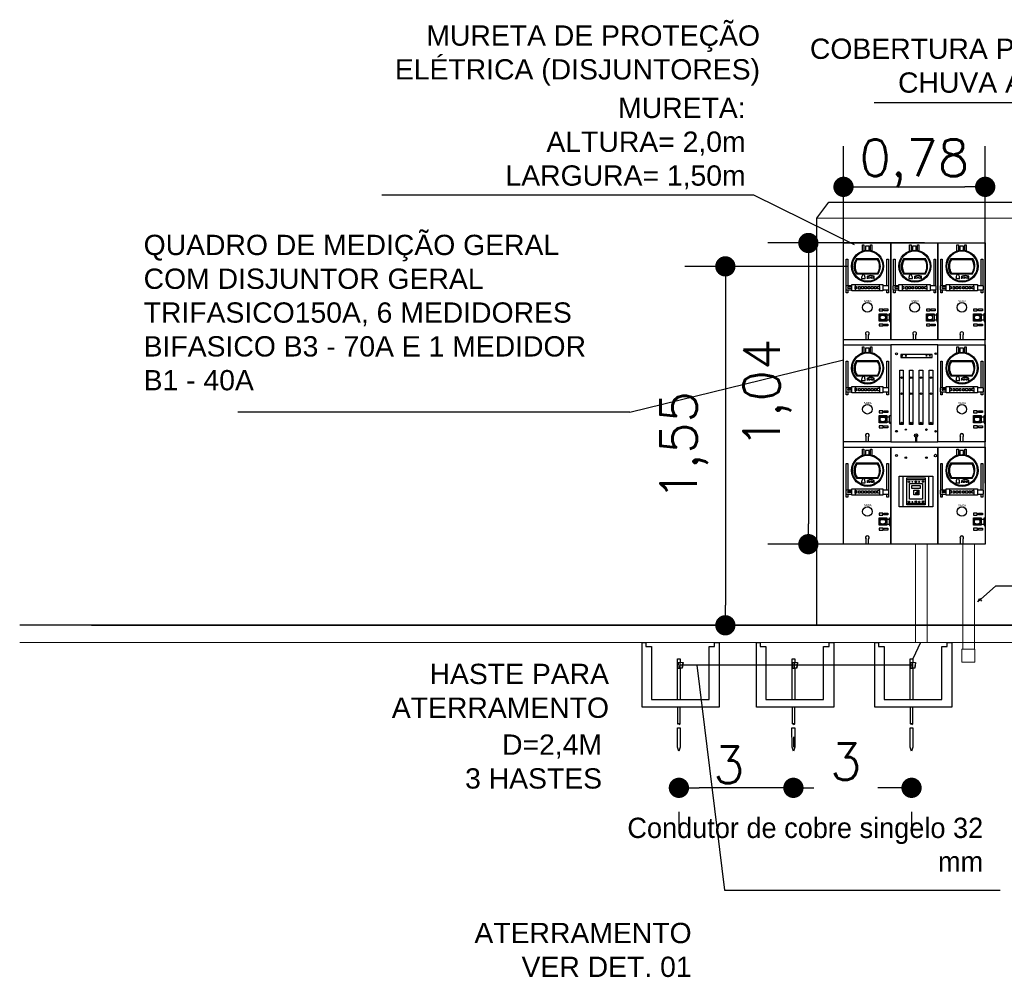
# Model space of a CAD drawing. Header units: metres. Extents: x -81 to 1042, y -541 to 334.
# Tile 36 of 130: x 309 to 314, y 130 to 135. Entities that reach past the tile are written whole.
import ezdxf

# ---------------------------------------------------------------- set-up
doc = ezdxf.new("R2010")
doc.units = ezdxf.units.M
doc.layers.add('TEXTO', color=140, linetype='Continuous', lineweight=25)
doc.layers.add('TEXTO PRANCHA', color=7, linetype='Continuous')
doc.styles.add('ROMANS', font='arial.ttf', dxfattribs={"height": 15})
doc.styles.get("Standard").update_dxf_attribs({"font": 'txt.shx'})
doc.dimstyles.new('Cota_100', dxfattribs={"dimscale": 0.1, "dimtxt": 1.8, "dimasz": 1, "dimexe": 2, "dimexo": 3, "dimgap": 0.98, "dimtad": 1, "dimzin": 12, "dimtxsty": 'Standard', "dimblk": 'DOT', "dimcen": 4, "dimdle": 4, "dimclrt": 2, "dimadec": 0, "dimazin": 3, "dimtfac": 1, "dimtmove": 2, "dimatfit": 2, "dimldrblk": 'DOT', "dimfxl": 1, "dimarcsym": 0})

# ---------------------------------------------------------------- blocks, each defined once
blk = doc.blocks.new('_DOT')
at = {"color": 0, "linetype": 'ByBlock', "lineweight": -2}
blk.add_line((-0.5, 0), (-1, 0), dxfattribs=at)
at = {"color": 0, "linetype": 'ByBlock', "const_width": 0.5}
blk.add_lwpolyline([(-0.25, 0, 1), (0.25, 0, 1)], format="xyb", close=True, dxfattribs=at)
blk = doc.blocks.new('*D28')
at = {"color": 0, "lineweight": -2, "transparency": 16777216}
for p, q in [((313.0556, 133.5758), (312.2492, 133.5758)), ((312.4492, 133.4758), (312.4492, 131.9064)), ((312.601, 131.8064), (312.2492, 131.8064))]:
    blk.add_line(p, q, dxfattribs=at)
at = {"layer": 'Defpoints', "color": 0, "transparency": 16777216}
for p in [(313.3556, 133.5758), (312.4492, 131.8064), (312.901, 131.8064)]:
    blk.add_point(p, dxfattribs=at)
at = {"color": 0, "lineweight": -2, "transparency": 16777216, "xscale": 0.1, "yscale": 0.1, "zscale": 0.1}
for p, rotation in [((312.4492, 133.5758), 90), ((312.4492, 131.8064), 270)]:
    blk.add_blockref('_DOT', p, dxfattribs=dict(at, rotation=rotation))
at = {"color": 2, "transparency": 16777216, "insert": (312.2462, 132.6911), "char_height": 0.18, "attachment_point": 5, "rotation": 90}
blk.add_mtext('1,55', dxfattribs=at)
blk = doc.blocks.new('*D29')
at = {"color": 0, "lineweight": -2, "transparency": 16777216}
for p, q in [((313.4304, 133.6911), (312.6585, 133.6911)), ((312.8585, 133.5911), (312.8585, 132.3063)), ((313.4304, 132.2063), (312.6585, 132.2063))]:
    blk.add_line(p, q, dxfattribs=at)
at = {"layer": 'Defpoints', "color": 0, "transparency": 16777216}
for p in [(313.7304, 133.6911), (312.8585, 132.2063), (313.7304, 132.2063)]:
    blk.add_point(p, dxfattribs=at)
at = {"color": 0, "lineweight": -2, "transparency": 16777216, "xscale": 0.1, "yscale": 0.1, "zscale": 0.1}
for p, rotation in [((312.8585, 133.6911), 90), ((312.8585, 132.2063), 270)]:
    blk.add_blockref('_DOT', p, dxfattribs=dict(at, rotation=rotation))
at = {"color": 2, "transparency": 16777216, "insert": (312.6555, 132.9487), "char_height": 0.18, "attachment_point": 5, "rotation": 90}
blk.add_mtext('1,04', dxfattribs=at)
blk = doc.blocks.new('*D30')
at = {"color": 0, "lineweight": -2, "transparency": 16777216}
for p, q in [((313.0317, 132.5063), (313.0317, 134.1679)), ((313.7304, 132.5063), (313.7304, 134.1679)), ((313.1317, 133.9679), (313.6304, 133.9679))]:
    blk.add_line(p, q, dxfattribs=at)
at = {"layer": 'Defpoints', "color": 0, "transparency": 16777216}
for p in [(313.7304, 133.9679), (313.0317, 132.2063), (313.7304, 132.2063)]:
    blk.add_point(p, dxfattribs=at)
at = {"color": 0, "lineweight": -2, "transparency": 16777216, "xscale": 0.1, "yscale": 0.1, "zscale": 0.1, "rotation": 180}
blk.add_blockref('_DOT', (313.0317, 133.9679), dxfattribs=at)
at = {"color": 0, "lineweight": -2, "transparency": 16777216, "xscale": 0.1, "yscale": 0.1, "zscale": 0.1}
blk.add_blockref('_DOT', (313.7304, 133.9679), dxfattribs=at)
at = {"color": 2, "transparency": 16777216, "insert": (313.3811, 134.0839), "char_height": 0.18, "attachment_point": 5}
blk.add_mtext('0,78', dxfattribs=at)
blk = doc.blocks.new('*D40')
at = {"color": 0, "lineweight": -2, "transparency": 16777216}
for p, q in [((312.7848, 131.2571), (312.7848, 131.2052)), ((312.8848, 131.0052), (312.8851, 131.0052)), ((313.2672, 131.0052), (313.2011, 131.0052)), ((313.3672, 130.8865), (313.3672, 130.8052))]:
    blk.add_line(p, q, dxfattribs=at)
at = {"layer": 'Defpoints', "color": 0, "transparency": 16777216}
for p in [(313.3672, 131.1865), (312.7848, 131.0052), (312.7848, 130.9571)]:
    blk.add_point(p, dxfattribs=at)
at = {"color": 0, "lineweight": -2, "transparency": 16777216, "xscale": 0.1, "yscale": 0.1, "zscale": 0.1, "rotation": 180}
blk.add_blockref('_DOT', (312.7848, 131.0052), dxfattribs=at)
at = {"color": 0, "lineweight": -2, "transparency": 16777216, "xscale": 0.1, "yscale": 0.1, "zscale": 0.1}
blk.add_blockref('_DOT', (313.3672, 131.0052), dxfattribs=at)
at = {"color": 2, "transparency": 16777216, "insert": (313.0431, 131.1345), "char_height": 0.18, "attachment_point": 5}
blk.add_mtext('3', dxfattribs=at)
blk = doc.blocks.new('*D41')
at = {"color": 0, "lineweight": -2, "transparency": 16777216}
for p, q in [((312.7848, 131.2571), (312.7848, 131.2052)), ((312.6848, 131.0052), (312.3202, 131.0052)), ((312.2202, 130.8866), (312.2202, 130.8052))]:
    blk.add_line(p, q, dxfattribs=at)
at = {"layer": 'Defpoints', "color": 0, "transparency": 16777216}
for p in [(312.2202, 131.1866), (312.2202, 131.0052), (312.7848, 130.9571)]:
    blk.add_point(p, dxfattribs=at)
at = {"color": 0, "lineweight": -2, "transparency": 16777216, "xscale": 0.1, "yscale": 0.1, "zscale": 0.1, "rotation": 180}
blk.add_blockref('_DOT', (312.2202, 131.0052), dxfattribs=at)
at = {"color": 0, "lineweight": -2, "transparency": 16777216, "xscale": 0.1, "yscale": 0.1, "zscale": 0.1}
blk.add_blockref('_DOT', (312.7848, 131.0052), dxfattribs=at)
at = {"color": 2, "transparency": 16777216, "insert": (312.466, 131.1183), "char_height": 0.18, "attachment_point": 5}
blk.add_mtext('3', dxfattribs=at)

msp = doc.modelspace()

# ---------------------------------------------------------------- linework, layer by layer
for p, q in [((313.1831, 134.3838), (314.1637, 134.3838)), ((312.5891, 133.9266), (310.7549, 133.9266)), ((313.0861, 133.6818), (312.5891, 133.9266)), ((312.901, 133.8129), (312.9601, 133.8925)), ((312.9601, 133.8925), (314.5766, 133.8925)), ((312.901, 131.8064), (312.901, 133.8129)), ((313.0959, 133.614), (313.2032, 133.614)), ((313.0981, 133.6094), (313.2001, 133.6094)), ((313.3288, 133.614), (313.436, 133.614)), ((313.331, 133.6094), (313.4329, 133.6094)), ((313.5616, 133.614), (313.6689, 133.614)), ((313.5638, 133.6094), (313.6658, 133.6094)), ((313.2008, 133.5372), (313.0969, 133.5372)), ((313.0984, 133.5418), (313.2008, 133.5418)), ((313.1206, 133.5156), (313.1389, 133.5156)), ((313.1503, 133.5149), (313.1503, 133.5269)), ((313.1832, 133.5146), (313.1832, 133.5268)), ((313.4337, 133.5372), (313.3298, 133.5372)), ((313.3313, 133.5418), (313.4337, 133.5418)), ((313.3535, 133.5156), (313.3718, 133.5156)), ((313.3831, 133.5149), (313.3831, 133.5269)), ((313.4161, 133.5146), (313.4161, 133.5268)), ((313.6666, 133.5372), (313.5626, 133.5372)), ((313.5641, 133.5418), (313.6666, 133.5418)), ((313.5864, 133.5156), (313.6047, 133.5156)), ((313.616, 133.5149), (313.616, 133.5269)), ((313.649, 133.5146), (313.649, 133.5268)), ((313.0722, 133.4745), (313.0551, 133.4745)), ((313.0722, 133.4671), (313.0551, 133.4671)), ((313.0889, 133.4862), (313.0889, 133.4548)), ((313.2093, 133.4769), (313.2093, 133.4862)), ((313.2093, 133.4647), (313.2093, 133.4548)), ((313.3051, 133.4745), (313.288, 133.4745)), ((313.3051, 133.4671), (313.288, 133.4671)), ((313.3218, 133.4862), (313.3218, 133.4548)), ((313.4422, 133.4769), (313.4422, 133.4862)), ((313.4422, 133.4647), (313.4422, 133.4548)), ((313.538, 133.4745), (313.5209, 133.4745)), ((313.538, 133.4671), (313.5209, 133.4671)), ((313.5547, 133.4862), (313.5547, 133.4548)), ((313.6751, 133.4769), (313.6751, 133.4862)), ((313.6751, 133.4647), (313.6751, 133.4548)), ((313.2075, 133.3371), (313.2589, 133.3371)), ((313.2075, 133.3121), (313.2589, 133.3121)), ((313.2155, 133.3309), (313.2108, 133.3309)), ((313.2108, 133.3309), (313.2108, 133.3165)), ((313.2108, 133.3165), (313.2156, 133.3165)), ((313.2346, 133.3333), (313.2155, 133.3333)), ((313.2155, 133.3333), (313.2155, 133.3309)), ((313.2156, 133.3165), (313.2156, 133.314)), ((313.2156, 133.314), (313.2346, 133.314)), ((313.2346, 133.3311), (313.2346, 133.3333)), ((313.2398, 133.3311), (313.2346, 133.3311)), ((313.2346, 133.314), (313.2346, 133.3166)), ((313.2346, 133.3166), (313.2398, 133.3166)), ((313.2398, 133.3166), (313.2398, 133.3311)), ((313.2589, 133.3121), (313.2589, 133.343)), ((313.2589, 133.343), (313.2646, 133.343)), ((313.2589, 133.3121), (313.2589, 133.3046)), ((313.4404, 133.3371), (313.4918, 133.3371)), ((313.4404, 133.3121), (313.4918, 133.3121)), ((313.4484, 133.3309), (313.4437, 133.3309)), ((313.4437, 133.3309), (313.4437, 133.3165)), ((313.4437, 133.3165), (313.4485, 133.3165)), ((313.4675, 133.3333), (313.4484, 133.3333)), ((313.4484, 133.3333), (313.4484, 133.3309)), ((313.4485, 133.3165), (313.4485, 133.314)), ((313.4485, 133.314), (313.4675, 133.314)), ((313.4675, 133.3311), (313.4675, 133.3333)), ((313.4727, 133.3311), (313.4675, 133.3311)), ((313.4675, 133.314), (313.4675, 133.3166)), ((313.4675, 133.3166), (313.4727, 133.3166)), ((313.4727, 133.3166), (313.4727, 133.3311)), ((313.4918, 133.3121), (313.4918, 133.343)), ((313.4918, 133.343), (313.4975, 133.343)), ((313.4918, 133.3121), (313.4918, 133.3046)), ((313.6733, 133.3371), (313.7247, 133.3371)), ((313.6733, 133.3121), (313.7247, 133.3121)), ((313.6813, 133.3309), (313.6766, 133.3309)), ((313.6766, 133.3309), (313.6766, 133.3165)), ((313.6766, 133.3165), (313.6814, 133.3165)), ((313.7004, 133.3333), (313.6813, 133.3333)), ((313.6813, 133.3333), (313.6813, 133.3309)), ((313.6814, 133.3165), (313.6814, 133.314)), ((313.6814, 133.314), (313.7004, 133.314)), ((313.7004, 133.3311), (313.7004, 133.3333)), ((313.7055, 133.3311), (313.7004, 133.3311)), ((313.7004, 133.314), (313.7004, 133.3166)), ((313.7004, 133.3166), (313.7055, 133.3166)), ((313.7055, 133.3166), (313.7055, 133.3311)), ((313.7247, 133.3121), (313.7247, 133.343)), ((313.7247, 133.343), (313.7304, 133.343)), ((313.7247, 133.3121), (313.7247, 133.3046)), ((313.2589, 133.3046), (313.2646, 133.3046)), ((313.4918, 133.3046), (313.4975, 133.3046)), ((313.7247, 133.3046), (313.7304, 133.3046)), ((313.1433, 133.213), (313.1433, 133.2371)), ((313.1554, 133.213), (313.1554, 133.2371)), ((313.3762, 133.213), (313.3762, 133.2371)), ((313.3883, 133.213), (313.3883, 133.2371)), ((313.6091, 133.213), (313.6091, 133.2371)), ((313.6212, 133.213), (313.6212, 133.2371)), ((311.978, 132.8578), (313.0317, 133.1145)), ((313.0959, 133.1118), (313.2032, 133.1118)), ((313.0981, 133.1072), (313.2001, 133.1072)), ((313.5616, 133.1118), (313.6689, 133.1118)), ((313.5638, 133.1072), (313.6658, 133.1072)), ((313.2008, 133.035), (313.0969, 133.035)), ((313.0984, 133.0395), (313.2008, 133.0395)), ((313.1503, 133.0126), (313.1503, 133.0247)), ((313.1832, 133.0123), (313.1832, 133.0245)), ((313.6666, 133.035), (313.5626, 133.035)), ((313.5641, 133.0395), (313.6666, 133.0395)), ((313.616, 133.0126), (313.616, 133.0247)), ((313.649, 133.0123), (313.649, 133.0245)), ((313.0722, 132.9722), (313.0551, 132.9722)), ((313.0889, 132.9839), (313.0889, 132.9526)), ((313.1206, 133.0133), (313.1389, 133.0133)), ((313.2093, 132.9747), (313.2093, 132.9839)), ((313.538, 132.9722), (313.5209, 132.9722)), ((313.5547, 132.9839), (313.5547, 132.9526)), ((313.5864, 133.0133), (313.6047, 133.0133)), ((313.6751, 132.9747), (313.6751, 132.9839)), ((313.0722, 132.9648), (313.0551, 132.9648)), ((313.2093, 132.9625), (313.2093, 132.9526)), ((313.538, 132.9648), (313.5209, 132.9648)), ((313.6751, 132.9625), (313.6751, 132.9526)), ((311.978, 132.8578), (310.046, 132.8578)), ((313.2075, 132.8349), (313.2589, 132.8349)), ((313.2155, 132.8287), (313.2108, 132.8287)), ((313.2108, 132.8287), (313.2108, 132.8143)), ((313.2346, 132.8311), (313.2155, 132.8311)), ((313.2155, 132.8311), (313.2155, 132.8287)), ((313.2346, 132.8288), (313.2346, 132.8311)), ((313.2398, 132.8288), (313.2346, 132.8288)), ((313.2398, 132.8144), (313.2398, 132.8288)), ((313.2589, 132.8098), (313.2589, 132.8408)), ((313.2589, 132.8408), (313.2646, 132.8408)), ((313.6733, 132.8349), (313.7247, 132.8349)), ((313.6813, 132.8287), (313.6766, 132.8287)), ((313.6766, 132.8287), (313.6766, 132.8143)), ((313.7004, 132.8311), (313.6813, 132.8311)), ((313.6813, 132.8311), (313.6813, 132.8287)), ((313.7004, 132.8288), (313.7004, 132.8311)), ((313.7055, 132.8288), (313.7004, 132.8288)), ((313.7055, 132.8144), (313.7055, 132.8288)), ((313.7247, 132.8098), (313.7247, 132.8408)), ((313.7247, 132.8408), (313.7304, 132.8408)), ((313.2075, 132.8098), (313.2589, 132.8098)), ((313.2108, 132.8143), (313.2156, 132.8143)), ((313.2156, 132.8143), (313.2156, 132.8118)), ((313.2156, 132.8118), (313.2346, 132.8118)), ((313.2346, 132.8118), (313.2346, 132.8144)), ((313.2346, 132.8144), (313.2398, 132.8144)), ((313.2589, 132.8098), (313.2589, 132.8024)), ((313.2589, 132.8024), (313.2646, 132.8024)), ((313.6733, 132.8098), (313.7247, 132.8098)), ((313.6766, 132.8143), (313.6814, 132.8143)), ((313.6814, 132.8143), (313.6814, 132.8118)), ((313.6814, 132.8118), (313.7004, 132.8118)), ((313.7004, 132.8118), (313.7004, 132.8144)), ((313.7004, 132.8144), (313.7055, 132.8144)), ((313.7247, 132.8098), (313.7247, 132.8024)), ((313.7247, 132.8024), (313.7304, 132.8024)), ((313.1433, 132.7107), (313.1433, 132.7348)), ((313.1554, 132.7107), (313.1554, 132.7349)), ((313.6091, 132.7107), (313.6091, 132.7348)), ((313.6212, 132.7107), (313.6212, 132.7349)), ((313.0959, 132.6073), (313.2032, 132.6073)), ((313.0981, 132.6027), (313.2001, 132.6027)), ((313.5616, 132.6073), (313.6689, 132.6073)), ((313.5638, 132.6027), (313.6658, 132.6027)), ((313.3248, 132.541), (313.3248, 132.3911)), ((313.4514, 132.541), (313.4514, 132.3911)), ((313.2008, 132.5305), (313.0969, 132.5305)), ((313.0984, 132.5351), (313.2008, 132.5351)), ((313.1206, 132.5089), (313.1389, 132.5089)), ((313.1503, 132.5082), (313.1503, 132.5202)), ((313.1832, 132.5079), (313.1832, 132.5201)), ((313.3447, 132.5244), (313.4339, 132.5244)), ((313.6666, 132.5305), (313.5626, 132.5305)), ((313.5641, 132.5351), (313.6666, 132.5351)), ((313.5864, 132.5089), (313.6047, 132.5089)), ((313.616, 132.5082), (313.616, 132.5202)), ((313.649, 132.5079), (313.649, 132.5201)), ((313.0722, 132.4678), (313.0551, 132.4678)), ((313.0722, 132.4604), (313.0551, 132.4604)), ((313.0889, 132.4795), (313.0889, 132.4481)), ((313.2093, 132.4703), (313.2093, 132.4795)), ((313.2093, 132.458), (313.2093, 132.4481)), ((313.538, 132.4678), (313.5209, 132.4678)), ((313.538, 132.4604), (313.5209, 132.4604)), ((313.5547, 132.4795), (313.5547, 132.4481)), ((313.6751, 132.4703), (313.6751, 132.4795)), ((313.6751, 132.458), (313.6751, 132.4481)), ((313.3447, 132.4086), (313.4339, 132.4086)), ((313.2075, 132.3304), (313.2589, 132.3304)), ((313.2075, 132.3054), (313.2589, 132.3054)), ((313.2155, 132.3243), (313.2108, 132.3243)), ((313.2108, 132.3243), (313.2108, 132.3098)), ((313.2108, 132.3098), (313.2156, 132.3098)), ((313.2346, 132.3267), (313.2155, 132.3267)), ((313.2155, 132.3267), (313.2155, 132.3243)), ((313.2156, 132.3098), (313.2156, 132.3073)), ((313.2156, 132.3073), (313.2346, 132.3073)), ((313.2346, 132.3244), (313.2346, 132.3267)), ((313.2398, 132.3244), (313.2346, 132.3244)), ((313.2346, 132.3073), (313.2346, 132.31)), ((313.2346, 132.31), (313.2398, 132.31)), ((313.2398, 132.31), (313.2398, 132.3244)), ((313.2589, 132.3054), (313.2589, 132.3363)), ((313.2589, 132.3363), (313.2646, 132.3363)), ((313.2589, 132.3054), (313.2589, 132.2979)), ((313.2589, 132.2979), (313.2646, 132.2979)), ((313.6733, 132.3304), (313.7247, 132.3304)), ((313.6733, 132.3054), (313.7247, 132.3054)), ((313.6813, 132.3243), (313.6766, 132.3243)), ((313.6766, 132.3243), (313.6766, 132.3098)), ((313.6766, 132.3098), (313.6814, 132.3098)), ((313.7004, 132.3267), (313.6813, 132.3267)), ((313.6813, 132.3267), (313.6813, 132.3243)), ((313.6814, 132.3098), (313.6814, 132.3073)), ((313.6814, 132.3073), (313.7004, 132.3073)), ((313.7004, 132.3244), (313.7004, 132.3267)), ((313.7055, 132.3244), (313.7004, 132.3244)), ((313.7004, 132.3073), (313.7004, 132.31)), ((313.7004, 132.31), (313.7055, 132.31)), ((313.7055, 132.31), (313.7055, 132.3244)), ((313.7247, 132.3054), (313.7247, 132.3363)), ((313.7247, 132.3363), (313.7304, 132.3363)), ((313.7247, 132.3054), (313.7247, 132.2979)), ((313.7247, 132.2979), (313.7304, 132.2979)), ((313.1433, 132.2063), (313.1433, 132.2304)), ((313.1554, 132.2063), (313.1554, 132.2305)), ((313.6091, 132.2063), (313.6091, 132.2304)), ((313.6212, 132.2063), (313.6212, 132.2305)), ((313.7808, 131.9991), (313.6938, 131.9227)), ((315.1737, 131.9991), (313.7808, 131.9991)), ((313.6938, 131.9227), (313.7023, 131.9383)), ((313.7023, 131.9383), (313.7119, 131.925)), ((317.2266, 131.8064), (308.9699, 131.8064)), ((312.0388, 131.7213), (312.0565, 131.7213)), ((312.0388, 131.4024), (312.0388, 131.7213)), ((312.0565, 131.7213), (312.0565, 131.7021)), ((312.3958, 131.7021), (312.3958, 131.721)), ((312.3958, 131.721), (312.419, 131.721)), ((312.419, 131.721), (312.419, 131.4024)), ((312.6034, 131.7213), (312.6211, 131.7213)), ((312.6034, 131.4024), (312.6034, 131.7213)), ((312.6211, 131.7213), (312.6211, 131.7021)), ((312.9604, 131.7021), (312.9604, 131.721)), ((312.9604, 131.721), (312.9836, 131.721)), ((312.9836, 131.721), (312.9836, 131.4024)), ((313.1858, 131.7213), (313.2035, 131.7213)), ((313.1858, 131.4023), (313.1858, 131.7213)), ((313.2035, 131.7213), (313.2035, 131.7021)), ((313.412, 131.721), (313.3738, 131.6409)), ((313.5428, 131.7021), (313.5428, 131.721)), ((313.5428, 131.721), (313.566, 131.721)), ((313.566, 131.721), (313.566, 131.4023)), ((312.0565, 131.7021), (312.0847, 131.7021)), ((312.0847, 131.7021), (312.0847, 131.4408)), ((312.369, 131.4408), (312.369, 131.7021)), ((312.369, 131.7021), (312.3958, 131.7021)), ((312.6211, 131.7021), (312.6493, 131.7021)), ((312.6493, 131.7021), (312.6493, 131.4408)), ((312.9336, 131.4408), (312.9336, 131.7021)), ((312.9336, 131.7021), (312.9604, 131.7021)), ((313.2035, 131.7021), (313.2317, 131.7021)), ((313.2317, 131.7021), (313.2317, 131.4408)), ((313.516, 131.4408), (313.516, 131.7021)), ((313.516, 131.7021), (313.5428, 131.7021)), ((312.212, 131.6248), (312.212, 131.5947)), ((312.212, 131.6248), (312.2135, 131.6248)), ((312.212, 131.6248), (312.2406, 131.6233)), ((312.2135, 131.6248), (312.2135, 131.6409)), ((312.2135, 131.6409), (312.2268, 131.6409)), ((312.2159, 131.6245), (312.2152, 131.5947)), ((312.224, 131.6241), (312.2233, 131.5947)), ((312.2252, 131.6241), (312.2245, 131.5947)), ((312.2268, 131.6409), (312.2268, 131.624)), ((312.2391, 131.6233), (312.235, 131.5948)), ((312.2398, 131.6233), (312.2357, 131.5947)), ((312.2406, 131.6233), (312.2364, 131.5947)), ((312.7766, 131.6248), (312.7766, 131.5947)), ((312.7766, 131.6248), (312.7781, 131.6248)), ((312.7766, 131.6248), (312.8052, 131.6233)), ((312.7781, 131.6248), (312.7781, 131.6409)), ((312.7781, 131.6409), (312.7914, 131.6409)), ((312.7805, 131.6245), (312.7798, 131.5947)), ((312.7886, 131.6241), (312.7879, 131.5947)), ((312.7898, 131.6241), (312.7892, 131.5947)), ((312.7914, 131.6409), (312.7914, 131.624)), ((312.8037, 131.6233), (312.7996, 131.5948)), ((312.8044, 131.6233), (312.8003, 131.5947)), ((312.8052, 131.6233), (312.801, 131.5947)), ((313.359, 131.6247), (313.359, 131.5947)), ((313.359, 131.6247), (313.3604, 131.6247)), ((313.359, 131.6247), (313.3875, 131.6232)), ((313.3604, 131.6247), (313.3604, 131.6409)), ((313.3604, 131.6409), (313.3738, 131.6409)), ((313.3629, 131.6245), (313.3622, 131.5947)), ((313.3709, 131.6241), (313.3703, 131.5947)), ((313.3722, 131.624), (313.3715, 131.5947)), ((313.3738, 131.6409), (313.3738, 131.624)), ((313.3861, 131.6233), (313.382, 131.5948)), ((313.3868, 131.6233), (313.3827, 131.5947)), ((313.3875, 131.6232), (313.3834, 131.5947)), ((312.212, 131.5947), (312.2135, 131.5947)), ((312.2135, 131.4408), (312.2135, 131.5947)), ((312.2135, 131.5947), (312.2268, 131.5947)), ((312.7882, 131.6094), (312.2249, 131.6094)), ((312.2268, 131.5947), (312.2268, 131.4408)), ((312.2364, 131.5947), (312.2268, 131.5947)), ((312.3089, 131.6094), (312.4442, 130.5013)), ((312.7766, 131.5947), (312.7781, 131.5947)), ((312.7781, 131.4408), (312.7781, 131.5947)), ((312.7781, 131.5947), (312.7914, 131.5947)), ((313.3719, 131.6094), (312.7882, 131.6094)), ((312.7914, 131.5947), (312.7914, 131.4408)), ((312.801, 131.5947), (312.7914, 131.5947)), ((313.359, 131.5947), (313.3604, 131.5947)), ((313.3604, 131.4408), (313.3604, 131.5947)), ((313.3604, 131.5947), (313.3737, 131.5947)), ((313.3737, 131.5947), (313.3737, 131.4408)), ((313.3834, 131.5947), (313.3738, 131.5947)), ((312.0847, 131.4408), (312.369, 131.4408)), ((312.6493, 131.4408), (312.9336, 131.4408)), ((313.2317, 131.4408), (313.516, 131.4408)), ((312.419, 131.4024), (312.0388, 131.4024)), ((312.2135, 131.4024), (312.2135, 131.3206)), ((312.227, 131.3206), (312.227, 131.4024)), ((312.9836, 131.4024), (312.6034, 131.4024)), ((312.7781, 131.4024), (312.7781, 131.3206)), ((312.7916, 131.3206), (312.7916, 131.4024)), ((313.566, 131.4023), (313.1858, 131.4023)), ((313.3604, 131.4023), (313.3604, 131.3206)), ((313.374, 131.3206), (313.374, 131.4023)), ((312.2129, 131.3014), (312.227, 131.3016)), ((312.2133, 131.2054), (312.2129, 131.3014)), ((312.2135, 131.3206), (312.2143, 131.3206)), ((312.227, 131.3016), (312.227, 131.2054)), ((312.7775, 131.3014), (312.7916, 131.3016)), ((312.7779, 131.2054), (312.7775, 131.3014)), ((312.7781, 131.3206), (312.7789, 131.3206)), ((312.7916, 131.3016), (312.7916, 131.2054)), ((313.3599, 131.3013), (313.374, 131.3016)), ((313.3603, 131.2053), (313.3599, 131.3013)), ((313.3604, 131.3206), (313.3613, 131.3206)), ((313.374, 131.3016), (313.374, 131.2053)), ((312.2202, 131.1866), (312.2133, 131.2054)), ((312.227, 131.2054), (312.2202, 131.1866)), ((312.7848, 131.1866), (312.7779, 131.2054)), ((312.7916, 131.2054), (312.7848, 131.1866)), ((313.3672, 131.1865), (313.3603, 131.2053)), ((313.374, 131.2053), (313.3672, 131.1865)), ((312.4442, 130.5013), (313.8042, 130.5013))]:
    msp.add_line(p, q)
at = {"lineweight": 20}
for p, q in [((314.641, 133.8129), (312.901, 133.8129)), ((308.9699, 131.721), (317.2266, 131.721))]:
    msp.add_line(p, q, dxfattribs=at)
at = {"lineweight": 25}
msp.add_line((309.3233, 131.8064), (313.8767, 131.8064), dxfattribs=at)
for points in [[(313.0317, 133.6911), (313.2646, 133.6911), (313.2646, 133.213), (313.0317, 133.213)], [(313.2646, 133.6911), (313.4975, 133.6911), (313.4975, 133.213), (313.2646, 133.213)], [(313.4975, 133.6911), (313.7304, 133.6911), (313.7304, 133.213), (313.4975, 133.213)], [(313.0722, 133.4798), (313.0427, 133.4798), (313.0427, 133.4597), (313.0722, 133.4597)], [(313.0722, 133.4862), (313.2264, 133.4862), (313.2264, 133.4548), (313.0722, 133.4548)], [(313.0897, 133.4771), (313.0964, 133.4771), (313.0964, 133.4647), (313.0897, 133.4647)], [(313.1062, 133.4768), (313.1138, 133.4768), (313.1138, 133.4642), (313.1062, 133.4642)], [(313.1209, 133.4768), (313.13, 133.4768), (313.13, 133.4645), (313.1209, 133.4645)], [(313.1377, 133.4766), (313.1445, 133.4766), (313.1445, 133.4647), (313.1377, 133.4647)], [(313.1541, 133.4768), (313.1613, 133.4768), (313.1613, 133.4649), (313.1541, 133.4649)], [(313.1682, 133.4762), (313.1784, 133.4762), (313.1784, 133.4651), (313.1682, 133.4651)], [(313.1854, 133.4768), (313.1923, 133.4768), (313.1923, 133.4651), (313.1854, 133.4651)], [(313.1997, 133.4769), (313.2093, 133.4769), (313.2093, 133.4647), (313.1997, 133.4647)], [(313.2555, 133.4796), (313.2264, 133.4796), (313.2264, 133.4599), (313.2555, 133.4599)], [(313.3051, 133.4798), (313.2756, 133.4798), (313.2756, 133.4597), (313.3051, 133.4597)], [(313.3051, 133.4862), (313.4593, 133.4862), (313.4593, 133.4548), (313.3051, 133.4548)], [(313.3226, 133.4771), (313.3293, 133.4771), (313.3293, 133.4647), (313.3226, 133.4647)], [(313.339, 133.4768), (313.3467, 133.4768), (313.3467, 133.4642), (313.339, 133.4642)], [(313.3537, 133.4768), (313.3629, 133.4768), (313.3629, 133.4645), (313.3537, 133.4645)], [(313.3705, 133.4766), (313.3774, 133.4766), (313.3774, 133.4647), (313.3705, 133.4647)], [(313.387, 133.4768), (313.3942, 133.4768), (313.3942, 133.4649), (313.387, 133.4649)], [(313.4011, 133.4762), (313.4112, 133.4762), (313.4112, 133.4651), (313.4011, 133.4651)], [(313.4183, 133.4768), (313.4252, 133.4768), (313.4252, 133.4651), (313.4183, 133.4651)], [(313.4326, 133.4769), (313.4422, 133.4769), (313.4422, 133.4647), (313.4326, 133.4647)], [(313.4884, 133.4796), (313.4593, 133.4796), (313.4593, 133.4599), (313.4884, 133.4599)], [(313.538, 133.4798), (313.5085, 133.4798), (313.5085, 133.4597), (313.538, 133.4597)], [(313.538, 133.4862), (313.6922, 133.4862), (313.6922, 133.4548), (313.538, 133.4548)], [(313.5555, 133.4771), (313.5622, 133.4771), (313.5622, 133.4647), (313.5555, 133.4647)], [(313.5719, 133.4768), (313.5796, 133.4768), (313.5796, 133.4642), (313.5719, 133.4642)], [(313.5866, 133.4768), (313.5958, 133.4768), (313.5958, 133.4645), (313.5866, 133.4645)], [(313.6034, 133.4766), (313.6103, 133.4766), (313.6103, 133.4647), (313.6034, 133.4647)], [(313.6198, 133.4768), (313.6271, 133.4768), (313.6271, 133.4649), (313.6198, 133.4649)], [(313.634, 133.4762), (313.6441, 133.4762), (313.6441, 133.4651), (313.634, 133.4651)], [(313.6512, 133.4768), (313.6581, 133.4768), (313.6581, 133.4651), (313.6512, 133.4651)], [(313.6655, 133.4769), (313.6751, 133.4769), (313.6751, 133.4647), (313.6655, 133.4647)], [(313.7213, 133.4796), (313.6922, 133.4796), (313.6922, 133.4599), (313.7213, 133.4599)], [(313.2256, 133.3653), (313.2074, 133.3653), (313.2074, 133.3561), (313.2256, 133.3561)], [(313.2312, 133.3659), (313.2508, 133.3659), (313.2508, 133.3571), (313.2312, 133.3571)], [(313.4585, 133.3653), (313.4403, 133.3653), (313.4403, 133.3561), (313.4585, 133.3561)], [(313.4641, 133.3659), (313.4837, 133.3659), (313.4837, 133.3571), (313.4641, 133.3571)], [(313.6914, 133.3653), (313.6732, 133.3653), (313.6732, 133.3561), (313.6914, 133.3561)], [(313.697, 133.3659), (313.7166, 133.3659), (313.7166, 133.3571), (313.697, 133.3571)], [(313.2075, 133.3422), (313.2455, 133.3422), (313.2455, 133.3063), (313.2075, 133.3063)], [(313.4404, 133.3422), (313.4784, 133.3422), (313.4784, 133.3063), (313.4404, 133.3063)], [(313.6733, 133.3422), (313.7113, 133.3422), (313.7113, 133.3063), (313.6733, 133.3063)], [(313.2078, 133.2827), (313.2267, 133.2827), (313.2267, 133.2912), (313.2078, 133.2912)], [(313.2314, 133.2916), (313.2505, 133.2916), (313.2505, 133.2828), (313.2314, 133.2828)], [(313.4407, 133.2827), (313.4596, 133.2827), (313.4596, 133.2912), (313.4407, 133.2912)], [(313.4643, 133.2916), (313.4834, 133.2916), (313.4834, 133.2828), (313.4643, 133.2828)], [(313.6735, 133.2827), (313.6924, 133.2827), (313.6924, 133.2912), (313.6735, 133.2912)], [(313.6972, 133.2916), (313.7163, 133.2916), (313.7163, 133.2828), (313.6972, 133.2828)], [(313.0317, 133.1889), (313.2646, 133.1889), (313.2646, 132.7107), (313.0317, 132.7107)], [(313.4975, 133.1889), (313.2646, 133.1889), (313.2646, 132.7107), (313.4975, 132.7107)], [(313.4975, 133.1889), (313.7304, 133.1889), (313.7304, 132.7107), (313.4975, 132.7107)], [(313.3137, 133.1264), (313.4682, 133.1264), (313.4682, 133.1421), (313.3137, 133.1421)], [(313.3092, 133.0649), (313.3264, 133.0649), (313.3264, 132.7959), (313.3092, 132.7959)], [(313.3565, 133.0649), (313.3737, 133.0649), (313.3737, 132.7959), (313.3565, 132.7959)], [(313.4052, 133.0649), (313.4224, 133.0649), (313.4224, 132.7959), (313.4052, 132.7959)], [(313.4544, 133.0649), (313.4715, 133.0649), (313.4715, 132.7959), (313.4544, 132.7959)], [(313.0722, 132.9775), (313.0427, 132.9775), (313.0427, 132.9574), (313.0722, 132.9574)], [(313.0722, 132.9839), (313.2264, 132.9839), (313.2264, 132.9526), (313.0722, 132.9526)], [(313.0897, 132.9749), (313.0964, 132.9749), (313.0964, 132.9625), (313.0897, 132.9625)], [(313.1062, 132.9745), (313.1138, 132.9745), (313.1138, 132.9619), (313.1062, 132.9619)], [(313.1209, 132.9745), (313.13, 132.9745), (313.13, 132.9623), (313.1209, 132.9623)], [(313.1377, 132.9743), (313.1445, 132.9743), (313.1445, 132.9625), (313.1377, 132.9625)], [(313.1541, 132.9745), (313.1613, 132.9745), (313.1613, 132.9627), (313.1541, 132.9627)], [(313.1682, 132.9739), (313.1784, 132.9739), (313.1784, 132.9629), (313.1682, 132.9629)], [(313.1854, 132.9745), (313.1923, 132.9745), (313.1923, 132.9629), (313.1854, 132.9629)], [(313.1997, 132.9747), (313.2093, 132.9747), (313.2093, 132.9625), (313.1997, 132.9625)], [(313.2555, 132.9774), (313.2264, 132.9774), (313.2264, 132.9577), (313.2555, 132.9577)], [(313.538, 132.9775), (313.5085, 132.9775), (313.5085, 132.9574), (313.538, 132.9574)], [(313.538, 132.9839), (313.6922, 132.9839), (313.6922, 132.9526), (313.538, 132.9526)], [(313.5555, 132.9749), (313.5622, 132.9749), (313.5622, 132.9625), (313.5555, 132.9625)], [(313.5719, 132.9745), (313.5796, 132.9745), (313.5796, 132.9619), (313.5719, 132.9619)], [(313.5866, 132.9745), (313.5958, 132.9745), (313.5958, 132.9623), (313.5866, 132.9623)], [(313.6034, 132.9743), (313.6103, 132.9743), (313.6103, 132.9625), (313.6034, 132.9625)], [(313.6198, 132.9745), (313.6271, 132.9745), (313.6271, 132.9627), (313.6198, 132.9627)], [(313.634, 132.9739), (313.6441, 132.9739), (313.6441, 132.9629), (313.634, 132.9629)], [(313.6512, 132.9745), (313.6581, 132.9745), (313.6581, 132.9629), (313.6512, 132.9629)], [(313.6655, 132.9747), (313.6751, 132.9747), (313.6751, 132.9625), (313.6655, 132.9625)], [(313.7213, 132.9774), (313.6922, 132.9774), (313.6922, 132.9577), (313.7213, 132.9577)], [(313.2256, 132.8631), (313.2074, 132.8631), (313.2074, 132.8539), (313.2256, 132.8539)], [(313.2075, 132.8399), (313.2455, 132.8399), (313.2455, 132.804), (313.2075, 132.804)], [(313.2312, 132.8637), (313.2508, 132.8637), (313.2508, 132.8549), (313.2312, 132.8549)], [(313.6914, 132.8631), (313.6732, 132.8631), (313.6732, 132.8539), (313.6914, 132.8539)], [(313.6733, 132.8399), (313.7113, 132.8399), (313.7113, 132.804), (313.6733, 132.804)], [(313.697, 132.8637), (313.7166, 132.8637), (313.7166, 132.8549), (313.697, 132.8549)], [(313.2078, 132.7804), (313.2267, 132.7804), (313.2267, 132.789), (313.2078, 132.789)], [(313.2314, 132.7893), (313.2505, 132.7893), (313.2505, 132.7806), (313.2314, 132.7806)], [(313.6735, 132.7804), (313.6924, 132.7804), (313.6924, 132.789), (313.6735, 132.789)], [(313.6972, 132.7893), (313.7163, 132.7893), (313.7163, 132.7806), (313.6972, 132.7806)], [(313.3861, 132.7117), (313.3931, 132.7117), (313.3931, 132.7338), (313.3861, 132.7338)], [(313.0317, 132.6844), (313.2646, 132.6844), (313.2646, 132.2063), (313.0317, 132.2063)], [(313.2646, 132.6844), (313.4975, 132.6844), (313.4975, 132.2063), (313.2646, 132.2063)], [(313.4975, 132.6844), (313.7304, 132.6844), (313.7304, 132.2063), (313.4975, 132.2063)], [(313.306, 132.541), (313.4724, 132.541), (313.4724, 132.3911), (313.306, 132.3911)], [(313.3447, 132.5334), (313.4339, 132.5334), (313.4339, 132.3997), (313.3447, 132.3997)], [(313.357, 132.5048), (313.4218, 132.5048), (313.4218, 132.4285), (313.357, 132.4285)], [(313.3687, 132.4954), (313.4103, 132.4954), (313.4103, 132.4814), (313.3687, 132.4814)], [(313.0722, 132.4731), (313.0427, 132.4731), (313.0427, 132.453), (313.0722, 132.453)], [(313.0722, 132.4795), (313.2264, 132.4795), (313.2264, 132.4481), (313.0722, 132.4481)], [(313.0897, 132.4704), (313.0964, 132.4704), (313.0964, 132.458), (313.0897, 132.458)], [(313.1062, 132.4701), (313.1138, 132.4701), (313.1138, 132.4575), (313.1062, 132.4575)], [(313.1209, 132.4701), (313.13, 132.4701), (313.13, 132.4579), (313.1209, 132.4579)], [(313.1377, 132.4699), (313.1445, 132.4699), (313.1445, 132.458), (313.1377, 132.458)], [(313.1541, 132.4701), (313.1613, 132.4701), (313.1613, 132.4582), (313.1541, 132.4582)], [(313.1682, 132.4695), (313.1784, 132.4695), (313.1784, 132.4584), (313.1682, 132.4584)], [(313.1854, 132.4701), (313.1923, 132.4701), (313.1923, 132.4584), (313.1854, 132.4584)], [(313.1997, 132.4703), (313.2093, 132.4703), (313.2093, 132.458), (313.1997, 132.458)], [(313.2555, 132.4729), (313.2264, 132.4729), (313.2264, 132.4533), (313.2555, 132.4533)], [(313.3787, 132.4731), (313.4026, 132.4731), (313.4026, 132.4493), (313.3787, 132.4493)], [(313.3881, 132.4612), (313.3907, 132.4612), (313.3907, 132.4539), (313.3881, 132.4539)], [(313.3955, 132.4683), (313.3976, 132.4683), (313.3976, 132.4538), (313.3955, 132.4538)], [(313.538, 132.4731), (313.5085, 132.4731), (313.5085, 132.453), (313.538, 132.453)], [(313.538, 132.4795), (313.6922, 132.4795), (313.6922, 132.4481), (313.538, 132.4481)], [(313.5555, 132.4704), (313.5622, 132.4704), (313.5622, 132.458), (313.5555, 132.458)], [(313.5719, 132.4701), (313.5796, 132.4701), (313.5796, 132.4575), (313.5719, 132.4575)], [(313.5866, 132.4701), (313.5958, 132.4701), (313.5958, 132.4579), (313.5866, 132.4579)], [(313.6034, 132.4699), (313.6103, 132.4699), (313.6103, 132.458), (313.6034, 132.458)], [(313.6198, 132.4701), (313.6271, 132.4701), (313.6271, 132.4582), (313.6198, 132.4582)], [(313.634, 132.4695), (313.6441, 132.4695), (313.6441, 132.4584), (313.634, 132.4584)], [(313.6512, 132.4701), (313.6581, 132.4701), (313.6581, 132.4584), (313.6512, 132.4584)], [(313.6655, 132.4703), (313.6751, 132.4703), (313.6751, 132.458), (313.6655, 132.458)], [(313.7213, 132.4729), (313.6922, 132.4729), (313.6922, 132.4533), (313.7213, 132.4533)], [(313.2256, 132.3586), (313.2074, 132.3586), (313.2074, 132.3494), (313.2256, 132.3494)], [(313.2312, 132.3592), (313.2508, 132.3592), (313.2508, 132.3504), (313.2312, 132.3504)], [(313.6914, 132.3586), (313.6732, 132.3586), (313.6732, 132.3494), (313.6914, 132.3494)], [(313.697, 132.3592), (313.7166, 132.3592), (313.7166, 132.3504), (313.697, 132.3504)], [(313.2075, 132.3355), (313.2455, 132.3355), (313.2455, 132.2996), (313.2075, 132.2996)], [(313.6733, 132.3355), (313.7113, 132.3355), (313.7113, 132.2996), (313.6733, 132.2996)], [(313.2078, 132.276), (313.2267, 132.276), (313.2267, 132.2845), (313.2078, 132.2845)], [(313.2314, 132.2849), (313.2505, 132.2849), (313.2505, 132.2761), (313.2314, 132.2761)], [(313.6735, 132.276), (313.6924, 132.276), (313.6924, 132.2845), (313.6735, 132.2845)], [(313.6972, 132.2849), (313.7163, 132.2849), (313.7163, 132.2761), (313.6972, 132.2761)]]:
    msp.add_lwpolyline(points, close=True)
for points in [[(313.1249, 133.6514), (313.1249, 133.6818), (313.1328, 133.6818), (313.1328, 133.6537)], [(313.1576, 133.6554), (313.1576, 133.6749), (313.1396, 133.6749), (313.1396, 133.6549)], [(313.1641, 133.6545), (313.1641, 133.6818), (313.1711, 133.6818), (313.1711, 133.653)], [(313.3578, 133.6514), (313.3578, 133.6818), (313.3657, 133.6818), (313.3657, 133.6537)], [(313.3905, 133.6554), (313.3905, 133.6749), (313.3724, 133.6749), (313.3724, 133.6549)], [(313.397, 133.6545), (313.397, 133.6818), (313.404, 133.6818), (313.404, 133.653)], [(313.5906, 133.6514), (313.5906, 133.6818), (313.5986, 133.6818), (313.5986, 133.6537)], [(313.6234, 133.6554), (313.6234, 133.6749), (313.6053, 133.6749), (313.6053, 133.6549)], [(313.6299, 133.6545), (313.6299, 133.6818), (313.6369, 133.6818), (313.6369, 133.653)], [(313.0452, 133.4798), (313.0452, 133.6115), (313.0529, 133.6115), (313.0529, 133.4798)], [(313.2455, 133.4796), (313.2455, 133.6115), (313.2532, 133.6115), (313.2532, 133.4796)], [(313.2781, 133.4798), (313.2781, 133.6115), (313.2858, 133.6115), (313.2858, 133.4798)], [(313.4784, 133.4796), (313.4784, 133.6115), (313.4861, 133.6115), (313.4861, 133.4796)], [(313.511, 133.4798), (313.511, 133.6115), (313.5187, 133.6115), (313.5187, 133.4798)], [(313.7112, 133.4796), (313.7112, 133.6115), (313.719, 133.6115), (313.719, 133.4796)], [(313.0529, 133.4597), (313.0529, 133.4454), (313.0452, 133.4454), (313.0452, 133.4597)], [(313.2532, 133.4599), (313.2532, 133.4454), (313.2455, 133.4454), (313.2455, 133.4599)], [(313.2858, 133.4597), (313.2858, 133.4454), (313.2781, 133.4454), (313.2781, 133.4597)], [(313.4861, 133.4599), (313.4861, 133.4454), (313.4784, 133.4454), (313.4784, 133.4599)], [(313.5187, 133.4597), (313.5187, 133.4454), (313.511, 133.4454), (313.511, 133.4597)], [(313.719, 133.4599), (313.719, 133.4454), (313.7112, 133.4454), (313.7112, 133.4599)], [(313.1249, 133.1492), (313.1249, 133.1795), (313.1328, 133.1795), (313.1328, 133.1514)], [(313.1576, 133.1532), (313.1576, 133.1727), (313.1396, 133.1727), (313.1396, 133.1527)], [(313.1641, 133.1523), (313.1641, 133.1795), (313.1711, 133.1795), (313.1711, 133.1507)], [(313.5906, 133.1492), (313.5906, 133.1795), (313.5986, 133.1795), (313.5986, 133.1514)], [(313.6234, 133.1532), (313.6234, 133.1727), (313.6053, 133.1727), (313.6053, 133.1527)], [(313.6299, 133.1523), (313.6299, 133.1795), (313.6369, 133.1795), (313.6369, 133.1507)], [(313.0452, 132.9775), (313.0452, 133.1093), (313.0529, 133.1093), (313.0529, 132.9775)], [(313.2455, 132.9774), (313.2455, 133.1093), (313.2532, 133.1093), (313.2532, 132.9774)], [(313.511, 132.9775), (313.511, 133.1093), (313.5187, 133.1093), (313.5187, 132.9775)], [(313.7112, 132.9774), (313.7112, 133.1093), (313.719, 133.1093), (313.719, 132.9774)], [(313.0529, 132.9574), (313.0529, 132.9432), (313.0452, 132.9432), (313.0452, 132.9574)], [(313.2532, 132.9577), (313.2532, 132.9432), (313.2455, 132.9432), (313.2455, 132.9577)], [(313.5187, 132.9574), (313.5187, 132.9432), (313.511, 132.9432), (313.511, 132.9574)], [(313.719, 132.9577), (313.719, 132.9432), (313.7112, 132.9432), (313.7112, 132.9577)], [(313.1249, 132.6447), (313.1249, 132.6751), (313.1328, 132.6751), (313.1328, 132.647)], [(313.1576, 132.6487), (313.1576, 132.6683), (313.1396, 132.6683), (313.1396, 132.6482)], [(313.1641, 132.6478), (313.1641, 132.6751), (313.1711, 132.6751), (313.1711, 132.6463)], [(313.5906, 132.6447), (313.5906, 132.6751), (313.5986, 132.6751), (313.5986, 132.647)], [(313.6234, 132.6487), (313.6234, 132.6683), (313.6053, 132.6683), (313.6053, 132.6482)], [(313.6299, 132.6478), (313.6299, 132.6751), (313.6369, 132.6751), (313.6369, 132.6463)], [(313.0452, 132.4731), (313.0452, 132.6048), (313.0529, 132.6048), (313.0529, 132.4731)], [(313.2455, 132.4729), (313.2455, 132.6048), (313.2532, 132.6048), (313.2532, 132.4729)], [(313.511, 132.4731), (313.511, 132.6048), (313.5187, 132.6048), (313.5187, 132.4731)], [(313.7112, 132.4729), (313.7112, 132.6048), (313.719, 132.6048), (313.719, 132.4729)], [(313.0529, 132.453), (313.0529, 132.4388), (313.0452, 132.4388), (313.0452, 132.453)], [(313.2532, 132.4533), (313.2532, 132.4388), (313.2455, 132.4388), (313.2455, 132.4533)], [(313.5187, 132.453), (313.5187, 132.4388), (313.511, 132.4388), (313.511, 132.453)], [(313.719, 132.4533), (313.719, 132.4388), (313.7112, 132.4388), (313.7112, 132.4533)]]:
    msp.add_lwpolyline(points)
for centre, radius in [((313.1506, 133.5769), 0.0788), ((313.3835, 133.5769), 0.0788), ((313.6163, 133.5769), 0.0788), ((313.1506, 133.5769), 0.0748), ((313.3835, 133.5769), 0.0748), ((313.6163, 133.5769), 0.0748), ((313.1586, 133.521), 0.00462), ((313.1738, 133.521), 0.00462), ((313.3915, 133.521), 0.00462), ((313.4067, 133.521), 0.00462), ((313.6244, 133.521), 0.00462), ((313.6396, 133.521), 0.00462), ((313.1496, 133.3738), 0.0236), ((313.3825, 133.3738), 0.0236), ((313.6154, 133.3738), 0.0236), ((313.1506, 133.0747), 0.0788), ((313.1506, 133.0747), 0.0748), ((313.2932, 133.1452), 0.00504), ((313.3215, 133.1346), 0.00263), ((313.3387, 133.1348), 0.00263), ((313.4408, 133.1348), 0.00226), ((313.4577, 133.1351), 0.00233), ((313.4862, 133.1453), 0.00378), ((313.6163, 133.0747), 0.0788), ((313.6163, 133.0747), 0.0748), ((313.1586, 133.0187), 0.00462), ((313.1738, 133.0187), 0.00462), ((313.3181, 133.0273), 0.00378), ((313.3654, 133.0273), 0.00378), ((313.4141, 133.0273), 0.00378), ((313.4632, 133.0273), 0.00378), ((313.6244, 133.0187), 0.00462), ((313.6396, 133.0187), 0.00462), ((313.3181, 132.9482), 0.00378), ((313.3654, 132.9482), 0.00378), ((313.4141, 132.9482), 0.00378), ((313.4632, 132.9482), 0.00378), ((313.1496, 132.8716), 0.0236), ((313.6154, 132.8716), 0.0236), ((313.3181, 132.8034), 0.00378), ((313.3654, 132.8034), 0.00378), ((313.4141, 132.8034), 0.00378), ((313.4632, 132.8034), 0.00378), ((313.2932, 132.7629), 0.00462), ((313.3389, 132.7709), 0.00308), ((313.3894, 132.7421), 0.00827), ((313.3894, 132.7421), 0.00222), ((313.4406, 132.7709), 0.00339), ((313.486, 132.763), 0.0038), ((313.1506, 132.5702), 0.0788), ((313.1506, 132.5702), 0.0748), ((313.2932, 132.6431), 0.0052), ((313.3389, 132.6327), 0.00385), ((313.4406, 132.6325), 0.00414), ((313.4857, 132.6432), 0.0062), ((313.6163, 132.5702), 0.0788), ((313.6163, 132.5702), 0.0748), ((313.1586, 132.5143), 0.00462), ((313.1738, 132.5143), 0.00462), ((313.3543, 132.5136), 0.00358), ((313.3713, 132.5136), 0.00165), ((313.3883, 132.5137), 0.00397), ((313.4051, 132.5138), 0.00281), ((313.4238, 132.5145), 0.00445), ((313.6244, 132.5143), 0.00462), ((313.6396, 132.5143), 0.00462), ((313.1496, 132.3672), 0.0236), ((313.3543, 132.4154), 0.00358), ((313.3713, 132.4154), 0.00165), ((313.3883, 132.4155), 0.00397), ((313.4051, 132.4156), 0.00281), ((313.4238, 132.4163), 0.00445), ((313.6154, 132.3672), 0.0236)]:
    msp.add_circle(centre, radius)
for centre, radius, start, end in [((313.1449, 133.5762), 0.0619, 142.3616, 219.1223), ((313.1536, 133.5758), 0.0649, 148.8379, 211.6714), ((313.1447, 133.575), 0.0652, 329.3691, 31.8745), ((313.1431, 133.5774), 0.0703, 325.099, 31.3706), ((313.3777, 133.5762), 0.0619, 142.3616, 219.1223), ((313.3865, 133.5758), 0.0649, 148.8379, 211.6714), ((313.3776, 133.575), 0.0652, 329.3691, 31.8745), ((313.376, 133.5774), 0.0703, 325.099, 31.3706), ((313.6106, 133.5762), 0.0619, 142.3616, 219.1223), ((313.6193, 133.5758), 0.0649, 148.8379, 211.6714), ((313.6105, 133.575), 0.0652, 329.3691, 31.8745), ((313.6089, 133.5774), 0.0703, 325.099, 31.3706), ((313.1667, 133.4937), 0.037, 63.5353, 116.4647), ((313.3996, 133.4937), 0.037, 63.5353, 116.4647), ((313.6325, 133.4937), 0.037, 63.5353, 116.4647), ((313.0551, 133.4708), 0.00371, 90, 270), ((313.288, 133.4708), 0.00371, 90, 270), ((313.5209, 133.4708), 0.00371, 90, 270), ((313.1493, 133.2444), 0.00941, 309.99, 230.01), ((313.3822, 133.2444), 0.00941, 309.99, 230.01), ((313.6151, 133.2444), 0.00941, 309.99, 230.01), ((313.1449, 133.074), 0.0619, 142.3616, 219.1223), ((313.1536, 133.0736), 0.0649, 148.8379, 211.6714), ((313.1447, 133.0727), 0.0652, 329.3691, 31.8745), ((313.1431, 133.0752), 0.0703, 325.099, 31.3706), ((313.6106, 133.074), 0.0619, 142.3616, 219.1223), ((313.6193, 133.0736), 0.0649, 148.8379, 211.6714), ((313.6105, 133.0727), 0.0652, 329.3691, 31.8745), ((313.6089, 133.0752), 0.0703, 325.099, 31.3706), ((313.1667, 132.9915), 0.037, 63.5353, 116.4647), ((313.6325, 132.9915), 0.037, 63.5353, 116.4647), ((313.0551, 132.9685), 0.00371, 90, 270), ((313.5209, 132.9685), 0.00371, 90, 270), ((313.1493, 132.7421), 0.00941, 309.99, 230.01), ((313.6151, 132.7421), 0.00941, 309.99, 230.01), ((313.1449, 132.5696), 0.0619, 142.3616, 219.1223), ((313.1536, 132.5691), 0.0649, 148.8379, 211.6714), ((313.1447, 132.5683), 0.0652, 329.3691, 31.8745), ((313.1431, 132.5707), 0.0703, 325.099, 31.3706), ((313.6106, 132.5696), 0.0619, 142.3616, 219.1223), ((313.6193, 132.5691), 0.0649, 148.8379, 211.6714), ((313.6105, 132.5683), 0.0652, 329.3691, 31.8745), ((313.6089, 132.5707), 0.0703, 325.099, 31.3706), ((313.1667, 132.487), 0.037, 63.5353, 116.4647), ((313.6325, 132.487), 0.037, 63.5353, 116.4647), ((313.0551, 132.4641), 0.00371, 90, 270), ((313.5209, 132.4641), 0.00371, 90, 270), ((313.1493, 132.2377), 0.00941, 309.99, 230.01), ((313.6151, 132.2377), 0.00941, 309.99, 230.01), ((312.2235, 131.3217), 0.00368, 174.9917, 342.2084), ((312.7881, 131.3217), 0.00368, 174.9917, 342.2084), ((313.3705, 131.3217), 0.00368, 174.9917, 342.2084)]:
    msp.add_arc(centre, radius, start, end)
for centre in [(313.1298, 133.5156), (313.3627, 133.5156), (313.5955, 133.5156), (313.1298, 133.0133), (313.5955, 133.0133), (313.1298, 132.5089), (313.5955, 132.5089)]:
    msp.add_ellipse(centre, major_axis=(0, -0.0199), ratio=0.461016, start_param=1.570796, end_param=4.712389)
for points in [[(312.2143, 131.3206), (312.2102, 131.3215), (312.2221, 131.3233), (312.227, 131.3206)], [(312.7789, 131.3206), (312.7748, 131.3215), (312.7867, 131.3233), (312.7916, 131.3206)], [(313.3613, 131.3206), (313.3572, 131.3215), (313.3691, 131.3233), (313.374, 131.3206)]]:
    msp.add_open_spline(points, degree=3)
at = {"layer": 'TEXTO', "color": 5, "lineweight": 20}
for p, q in [((313.3872, 132.2063), (313.3872, 131.721)), ((313.4446, 132.2063), (313.4446, 131.721)), ((313.6201, 132.2063), (313.6201, 131.6881)), ((313.6774, 132.2063), (313.6774, 131.6881))]:
    msp.add_line(p, q, dxfattribs=at)
msp.add_lwpolyline([(313.6151, 131.6881), (313.6801, 131.6881), (313.6801, 131.6244), (313.6151, 131.6244)], close=True, dxfattribs=at)

# ---------------------------------------------------------------- texts
at = {"style": 'ROMANS'}
for p in [(313.1316, 133.4002), (313.3645, 133.4002), (313.5973, 133.4002), (313.1316, 132.8979), (313.5973, 132.8979), (313.1316, 132.3935), (313.5973, 132.3935)]:
    msp.add_text('SAIDA', height=0.00916, dxfattribs=at).set_placement(p)
at = {"layer": 'TEXTO PRANCHA', "lineweight": 20, "char_height": 0.1, "attachment_point": 3, "style": 'ROMANS'}
for s, insert, width in [('MURETA DE PROTEÇÃO\\PELÉTRICA (DISJUNTORES)', (312.6202, 134.7638), 2.174163), ('COBERTURA PARA CHUVA A 5%', (314.1623, 134.6987), 1.762414), ('MURETA: \\PALTURA= 2,0m\\PLARGURA= 1,50m', (312.5491, 134.407), 1.762414), ('\\pql;QUADRO DE MEDIÇÃO GERAL COM DISJUNTOR GERAL TRIFASICO150A, 6 MEDIDORES BIFASICO B3 - 70A E 1 MEDIDOR B1 - 40A ', (311.8399, 133.7316), 2.258981), ('HASTE PARA\\PATERRAMENTO', (311.8756, 131.6168), 1.762414), ('D=2,4M\\P3 HASTES', (311.8413, 131.2682), 1.762414), ('{\\fCentury Gothic|b0|i0|c0|p34;Condutor de cobre singelo 32 mm}', (313.7205, 130.8579), 1.762414), ('ATERRAMENTO\\PVER DET. 01', (312.2828, 130.3396), 1.099953)]:
    msp.add_mtext(s, dxfattribs=dict(at, insert=insert, width=width))

# ---------------------------------------------------------------- dimensions: what is measured, and where the dimension line sits
for base, p1, p2, text, picture, middle in [((313.7304, 133.9679), (313.0317, 132.2063), (313.7304, 132.2063), '0<>8', '*D30', (313.3811, 134.0839)), ((312.2202, 131.0052), (312.7848, 130.9571), (312.2202, 131.1866), '3', '*D41', (312.466, 131.1183)), ((312.7848, 131.0052), (313.3672, 131.1865), (312.7848, 130.9571), '3', '*D40', (313.0431, 131.1345))]:
    dim = msp.add_linear_dim(base=base, p1=p1, p2=p2, text=text, dimstyle='Cota_100')
    dim.commit()
    dim.dimension.update_dxf_attribs({"geometry": picture, "text_midpoint": middle, "dimtype": 160})
for base, p1, p2, text, picture, middle in [((312.8585, 132.2063), (313.7304, 133.6911), (313.7304, 132.2063), '1,04', '*D29', (312.6555, 132.9487)), ((312.4492, 131.8064), (313.3556, 133.5758), (312.901, 131.8064), '1,55', '*D28', (312.2462, 132.6911))]:
    dim = msp.add_linear_dim(base=base, p1=p1, p2=p2, angle=90, text=text, dimstyle='Cota_100')
    dim.commit()
    dim.dimension.update_dxf_attribs({"geometry": picture, "text_midpoint": middle})

doc.saveas('drawing.dxf')
